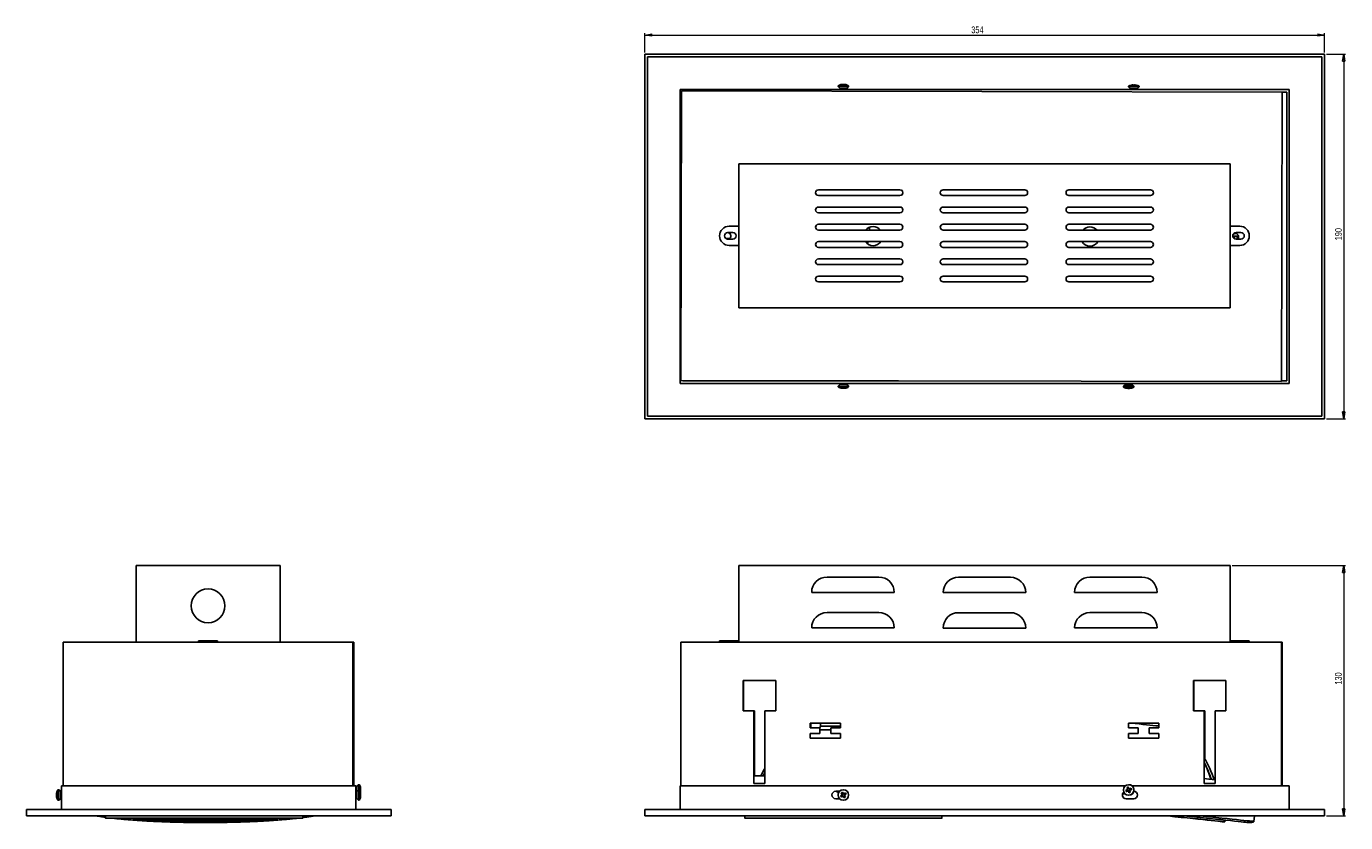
# Model space of a CAD drawing. Header units: millimetres. Extents: x 158 to 845, y 382 to 797.
import ezdxf

# ---------------------------------------------------------------- set-up
doc = ezdxf.new("R2010")
doc.units = ezdxf.units.MM
doc.styles.add('SLDTEXTSTYLE0', font='TXT', dxfattribs={"width": 0.75})
doc.dimstyles.new('SLDDIMSTYLE0', dxfattribs={"dimtxt": 3.5, "dimasz": 3.556, "dimexe": 0, "dimexo": 0.0625, "dimgap": 0.875, "dimtad": 1, "dimdec": 0, "dimrnd": 1e-09, "dimzin": 12, "dimdsep": 46, "dimtxsty": 'SLDTEXTSTYLE0', "dimblk1": 'CLOSED', "dimblk2": 'CLOSED', "dimsah": 1, "dimcen": 0.09, "dimadec": 0, "dimazin": 3, "dimtfac": 1, "dimtdec": 0, "dimtofl": 0, "dimtmove": 0, "dimatfit": 3, "dimldrblk": 'CLOSED', "dimfxl": 0, "dimfrac": 2, "dimtolj": 1, "dimtzin": 12, "dimarcsym": 0})

# ---------------------------------------------------------------- blocks, each defined once
blk = doc.blocks.new('_Closed')
at = {"color": 0, "linetype": 'ByBlock', "lineweight": -2}
for p, q in [((-1, 0.166667), (0, 0)), ((-1, 0.166667), (-1, -0.166667)), ((0, 0), (-1, -0.166667)), ((0, 0), (-1, 0))]:
    blk.add_line(p, q, dxfattribs=at)
blk = doc.blocks.new('_D')
at = {"color": 7, "linetype": 'Continuous', "lineweight": 0}
for p, q in [((786.18, 515.68), (845.35, 515.68)), ((844.35, 515.68), (844.35, 385.24)), ((835.35, 385.24), (845.35, 385.24))]:
    blk.add_line(p, q, dxfattribs=at)
at = {"color": 7, "linetype": 'Continuous', "lineweight": 18, "xscale": 3.556, "yscale": 3.556}
for p, rotation in [((844.35, 515.68, 349.43), 90.0000000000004), ((844.35, 385.24, 349.43), 270.0000000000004)]:
    blk.add_blockref('_Closed', p, dxfattribs=dict(at, rotation=rotation))
at = {"color": 7, "linetype": 'Continuous', "lineweight": 18, "insert": (839.84, 453.59), "char_height": 3.5, "attachment_point": 1, "rotation": 90, "style": 'SLDTEXTSTYLE0'}
blk.add_mtext('130', dxfattribs=at)
blk = doc.blocks.new('_D_1')
at = {"color": 7, "linetype": 'Continuous', "lineweight": 0}
for p, q in [((480.35, 783.19), (480.35, 793.19)), ((480.35, 792.19), (834.35, 792.19)), ((834.35, 783.19), (834.35, 793.19))]:
    blk.add_line(p, q, dxfattribs=at)
at = {"color": 7, "linetype": 'Continuous', "lineweight": 18, "xscale": 3.556, "yscale": 3.556, "rotation": 180.0000000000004}
blk.add_blockref('_Closed', (480.35, 792.19, 45.67), dxfattribs=at)
at = {"color": 7, "linetype": 'Continuous', "lineweight": 18, "xscale": 3.556, "yscale": 3.556}
blk.add_blockref('_Closed', (834.35, 792.19, 45.67), dxfattribs=at)
at = {"color": 7, "linetype": 'Continuous', "lineweight": 18, "insert": (650.33, 796.7), "char_height": 3.5, "attachment_point": 1, "style": 'SLDTEXTSTYLE0'}
blk.add_mtext('354', dxfattribs=at)
blk = doc.blocks.new('_D_2')
at = {"color": 7, "linetype": 'Continuous', "lineweight": 0}
for p, q in [((835.35, 782.19), (845.35, 782.19)), ((844.35, 782.19), (844.35, 592.19)), ((835.35, 592.19), (845.35, 592.19))]:
    blk.add_line(p, q, dxfattribs=at)
at = {"color": 7, "linetype": 'Continuous', "lineweight": 18, "xscale": 3.556, "yscale": 3.556}
for p, rotation in [((844.35, 782.19, 45.67), 90.0000000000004), ((844.35, 592.19, 45.67), 270.0000000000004)]:
    blk.add_blockref('_Closed', p, dxfattribs=dict(at, rotation=rotation))
at = {"color": 7, "linetype": 'Continuous', "lineweight": 18, "insert": (839.84, 685.25), "char_height": 3.5, "attachment_point": 1, "rotation": 90, "style": 'SLDTEXTSTYLE0'}
blk.add_mtext('190', dxfattribs=at)

msp = doc.modelspace()

# ---------------------------------------------------------------- linework, layer by layer
at = {"color": 7, "linetype": 'Continuous', "lineweight": 25}
for p, q in [((480.35, 782.19), (480.35, 592.19)), ((834.35, 782.19), (480.35, 782.19)), ((832.99, 780.83), (481.71, 780.83)), ((481.71, 780.83), (481.71, 593.55)), ((832.99, 593.55), (832.99, 780.83)), ((834.35, 592.19), (834.35, 782.19)), ((498.69, 763.85), (498.69, 610.53)), ((816.01, 763.85), (498.69, 763.85)), ((499.28, 763.08), (499.02, 612.08)), ((812.28, 762.54), (499.28, 763.08)), ((580.95, 765.83), (580.95, 765.43)), ((580.95, 765.83), (586.45, 765.83)), ((580.95, 765.43), (581.96, 764.41)), ((580.95, 765.43), (586.45, 765.43)), ((583.02, 766.49), (583.17, 766.49)), ((583.51, 766.49), (583.24, 766.49)), ((583.88, 766.49), (584.15, 766.49)), ((583.88, 766.33), (583.88, 766.49)), ((584.15, 766.49), (584.14, 766.33)), ((584.37, 766.49), (584.22, 766.49)), ((584.22, 766.49), (584.22, 766.33)), ((585.43, 764.41), (586.45, 765.43)), ((586.45, 765.43), (586.45, 765.83)), ((732.27, 765.57), (732.27, 765.17)), ((732.27, 765.57), (737.77, 765.57)), ((732.27, 765.17), (733.28, 764.15)), ((732.27, 765.17), (737.77, 765.17)), ((734.41, 766.23), (734.44, 766.23)), ((734.67, 766.23), (734.44, 766.23)), ((735.36, 766.23), (735.41, 766.23)), ((735.36, 766.07), (735.36, 766.23)), ((735.62, 766.23), (735.41, 766.23)), ((735.41, 766.23), (735.41, 766.06)), ((736.75, 764.15), (737.77, 765.17)), ((737.77, 765.17), (737.77, 765.57)), ((816.01, 610.53), (816.01, 763.85)), ((812.02, 611.54), (812.28, 762.54)), ((814.65, 762.49), (812.28, 762.49)), ((814.65, 611.89), (814.65, 762.49)), ((785.18, 725.06), (529.18, 725.06)), ((529.18, 725.06), (529.18, 650.06)), ((785.18, 650.06), (785.18, 725.06)), ((613.18, 711.56), (570.68, 711.56)), ((570.68, 708.56), (613.18, 708.56)), ((678.18, 711.56), (635.68, 711.56)), ((635.68, 708.56), (678.18, 708.56)), ((743.68, 711.56), (701.18, 711.56)), ((701.18, 708.56), (743.68, 708.56)), ((613.18, 702.56), (570.68, 702.56)), ((678.18, 702.56), (635.68, 702.56)), ((743.68, 702.56), (701.18, 702.56)), ((570.68, 699.56), (613.18, 699.56)), ((635.68, 699.56), (678.18, 699.56)), ((701.18, 699.56), (743.68, 699.56)), ((526.07, 689.31), (523.56, 689.31)), ((529.18, 692.56), (524.18, 692.56)), ((613.18, 693.56), (570.68, 693.56)), ((570.68, 690.56), (613.18, 690.56)), ((595.64, 690.98), (595.68, 690.56)), ((678.18, 693.56), (635.68, 693.56)), ((635.68, 690.56), (678.18, 690.56)), ((743.68, 693.56), (701.18, 693.56)), ((701.18, 690.56), (743.68, 690.56)), ((790.18, 692.56), (785.18, 692.56)), ((786.54, 687.46), (789.57, 687.46)), ((787.42, 686.04), (787.48, 687.46)), ((790.8, 689.31), (788.29, 689.31)), ((789.03, 685.81), (789.1, 687.46)), ((522.49, 686.17), (524.38, 686.17)), ((523.31, 685.82), (523.29, 686.17)), ((523.56, 685.81), (526.07, 685.81)), ((524.18, 682.56), (529.18, 682.56)), ((613.18, 684.56), (570.68, 684.56)), ((570.68, 681.56), (613.18, 681.56)), ((678.18, 684.56), (635.68, 684.56)), ((635.68, 681.56), (678.18, 681.56)), ((743.68, 684.56), (701.18, 684.56)), ((701.18, 681.56), (743.68, 681.56)), ((785.18, 682.56), (790.18, 682.56)), ((788.29, 685.81), (790.8, 685.81)), ((613.18, 675.56), (570.68, 675.56)), ((678.18, 675.56), (635.68, 675.56)), ((743.68, 675.56), (701.18, 675.56)), ((570.68, 672.56), (613.18, 672.56)), ((635.68, 672.56), (678.18, 672.56)), ((701.18, 672.56), (743.68, 672.56)), ((613.18, 666.56), (570.68, 666.56)), ((570.68, 663.56), (613.18, 663.56)), ((678.18, 666.56), (635.68, 666.56)), ((635.68, 663.56), (678.18, 663.56)), ((743.68, 666.56), (701.18, 666.56)), ((701.18, 663.56), (743.68, 663.56)), ((529.18, 650.06), (785.18, 650.06)), ((499.02, 612.08), (812.02, 611.54)), ((500.05, 612.08), (500.05, 611.89)), ((500.05, 611.89), (612.35, 611.89)), ((582.2, 611.94), (582.2, 611.89)), ((585.2, 611.89), (585.2, 611.94)), ((812.02, 611.89), (814.65, 611.89)), ((498.69, 610.53), (816.01, 610.53)), ((581.96, 610.17), (580.95, 609.16)), ((580.95, 609.16), (580.95, 608.76)), ((586.03, 609.16), (580.95, 609.16)), ((586.03, 608.76), (580.95, 608.76)), ((583, 608.1), (583.07, 608.1)), ((583.07, 608.1), (583.07, 608.22)), ((583.69, 608.1), (583.39, 608.1)), ((583.7, 608.1), (584, 608.1)), ((584.39, 608.1), (584.32, 608.1)), ((586.45, 609.16), (585.43, 610.17)), ((586.45, 609.16), (586.03, 609.16)), ((586.45, 608.76), (586.03, 608.76)), ((586.45, 608.76), (586.45, 609.16)), ((730.6, 610.13), (729.58, 609.11)), ((729.58, 609.11), (729.58, 608.71)), ((735.08, 609.11), (729.58, 609.11)), ((735.08, 608.71), (729.58, 608.71)), ((731.64, 608.05), (731.77, 608.05)), ((731.77, 608.05), (731.78, 608.21)), ((731.9, 608.05), (731.92, 608.21)), ((732.19, 608.05), (731.9, 608.05)), ((732.19, 608.19), (732.19, 608.05)), ((732.47, 608.05), (732.75, 608.05)), ((733.01, 608.05), (732.88, 608.05)), ((735.08, 609.11), (734.07, 610.12)), ((735.08, 608.71), (735.08, 609.11)), ((480.35, 592.19), (834.35, 592.19)), ((481.71, 593.55), (832.99, 593.55)), ((215.2, 515.68), (215.2, 475.68)), ((215.2, 515.68), (290.2, 515.68)), ((290.2, 515.68), (290.2, 475.68)), ((529.18, 515.68), (785.18, 515.68)), ((529.18, 515.68), (529.18, 475.68)), ((785.18, 515.68), (785.18, 475.68)), ((575.18, 509.68), (602.18, 509.68)), ((643.68, 509.6), (670.68, 509.6)), ((712.18, 509.68), (739.18, 509.68)), ((610.18, 501.68), (567.18, 501.68)), ((678.68, 501.6), (635.68, 501.6)), ((747.18, 501.68), (704.18, 501.68)), ((575.18, 491.18), (602.18, 491.18)), ((643.68, 491.1), (670.68, 491.1)), ((712.18, 491.18), (739.18, 491.18)), ((610.18, 483.18), (567.18, 483.18)), ((678.68, 483.1), (635.68, 483.1)), ((747.18, 483.18), (704.18, 483.18)), ((177.18, 475.68), (177.18, 400.74)), ((177.18, 475.68), (328.17, 475.68)), ((247.7, 476.38), (247.7, 475.68)), ((247.7, 476.38), (257.7, 476.38)), ((257.7, 476.38), (257.7, 475.68)), ((328.17, 475.68), (328.17, 400.74)), ((328.17, 475.68), (328.72, 475.68)), ((328.72, 475.68), (328.72, 400.74)), ((499.02, 475.68), (499.02, 400.74)), ((499.02, 475.68), (812.02, 475.68)), ((519.18, 476.38), (519.18, 475.68)), ((519.18, 476.38), (524.18, 476.38)), ((524.18, 476.38), (524.18, 475.68)), ((524.18, 476.38), (529.18, 476.38)), ((785.18, 476.38), (790.18, 476.38)), ((790.18, 476.38), (790.18, 475.68)), ((790.18, 476.38), (795.18, 476.38)), ((795.18, 475.68), (795.18, 476.38)), ((812.02, 475.68), (812.02, 400.74)), ((812.02, 475.68), (812.28, 475.68)), ((812.28, 475.68), (812.28, 400.74)), ((328.23, 455.68), (328.26, 455.68)), ((328.23, 440), (328.23, 455.68)), ((328.26, 455.68), (328.26, 440)), ((328.64, 440), (328.64, 455.68)), ((328.64, 455.68), (328.67, 455.68)), ((328.67, 455.68), (328.67, 440)), ((531.46, 455.68), (548.46, 455.68)), ((531.46, 440), (531.46, 455.68)), ((531.46, 440), (531.46, 455.68)), ((531.72, 455.68), (531.72, 440)), ((531.72, 440), (531.72, 455.68)), ((548.46, 455.68), (548.46, 440)), ((766.02, 440), (766.02, 455.68)), ((766.02, 455.68), (783.02, 455.68)), ((766.02, 440), (766.02, 455.68)), ((766.27, 455.68), (766.27, 440)), ((766.28, 440), (766.28, 455.68)), ((783.02, 455.68), (783.02, 440)), ((328.24, 440), (328.23, 440)), ((328.24, 402), (328.24, 440)), ((328.25, 440), (328.24, 440)), ((328.25, 440), (328.25, 402)), ((328.26, 440), (328.25, 440)), ((328.65, 440), (328.64, 440)), ((328.65, 402), (328.65, 440)), ((328.66, 440), (328.65, 440)), ((328.66, 440), (328.66, 402)), ((328.67, 440), (328.66, 440)), ((537.13, 440), (531.46, 440)), ((537.13, 402), (537.13, 440)), ((537.13, 402), (537.13, 440)), ((537.13, 440), (537.13, 440)), ((537.13, 440), (537.39, 440)), ((537.39, 440), (537.39, 406.05)), ((537.39, 440), (537.39, 440)), ((537.39, 406.05), (537.39, 440)), ((542.78, 440), (542.78, 402)), ((548.46, 440), (542.78, 440)), ((771.69, 440), (766.02, 440)), ((771.69, 402), (771.69, 440)), ((771.69, 402), (771.69, 440)), ((771.69, 440), (771.69, 440)), ((771.69, 440), (771.95, 440)), ((771.95, 440), (771.95, 414.96)), ((771.95, 440), (771.95, 440)), ((771.95, 414.96), (771.95, 440)), ((777.34, 440), (777.34, 402)), ((783.02, 440), (777.34, 440)), ((328.29, 433.52), (328.32, 433.52)), ((328.29, 431.15), (328.29, 433.52)), ((328.32, 433.52), (328.32, 431.15)), ((328.58, 431.15), (328.58, 433.52)), ((328.58, 433.52), (328.61, 433.52)), ((328.61, 433.52), (328.61, 431.15)), ((566.46, 433.52), (582.24, 433.52)), ((566.46, 431.15), (566.46, 433.52)), ((566.46, 431.15), (566.46, 433.52)), ((566.72, 433.52), (566.72, 431.15)), ((566.72, 431.15), (566.72, 433.52)), ((571.72, 433.52), (571.72, 431.99)), ((582.24, 433.52), (582.24, 431.15)), ((732.24, 431.15), (732.24, 433.52)), ((732.24, 433.52), (748.02, 433.52)), ((732.24, 431.15), (732.24, 433.52)), ((748.02, 433.52), (748.02, 431.15)), ((328.3, 431.15), (328.29, 431.15)), ((328.29, 428.05), (328.3, 428.05)), ((328.29, 425.68), (328.29, 428.05)), ((328.3, 428.05), (328.3, 431.15)), ((328.31, 431.15), (328.3, 431.15)), ((328.31, 428.05), (328.3, 428.05)), ((328.31, 431.15), (328.31, 428.05)), ((328.32, 431.15), (328.31, 431.15)), ((328.31, 428.05), (328.32, 428.05)), ((328.32, 428.05), (328.32, 425.68)), ((328.59, 431.15), (328.58, 431.15)), ((328.58, 428.05), (328.59, 428.05)), ((328.58, 425.68), (328.58, 428.05)), ((328.59, 428.05), (328.59, 431.15)), ((328.6, 431.15), (328.59, 431.15)), ((328.6, 428.05), (328.59, 428.05)), ((328.6, 431.15), (328.6, 428.05)), ((328.61, 431.15), (328.6, 431.15)), ((328.6, 428.05), (328.61, 428.05)), ((328.61, 428.05), (328.61, 425.68)), ((571.46, 431.15), (566.46, 431.15)), ((566.46, 428.05), (571.46, 428.05)), ((566.46, 425.68), (566.46, 428.05)), ((566.46, 425.68), (566.46, 428.05)), ((571.46, 428.05), (571.46, 431.15)), ((571.46, 428.05), (571.46, 431.15)), ((571.46, 431.15), (571.46, 431.15)), ((571.46, 431.15), (571.54, 431.15)), ((571.46, 428.05), (571.46, 428.05)), ((577.24, 431.15), (577.24, 428.05)), ((582.24, 431.15), (577.24, 431.15)), ((577.24, 428.05), (582.24, 428.05)), ((582.24, 428.05), (582.24, 425.68)), ((737.24, 431.15), (732.24, 431.15)), ((732.24, 428.05), (737.24, 428.05)), ((732.24, 425.68), (732.24, 428.05)), ((732.24, 425.68), (732.24, 428.05)), ((737.24, 428.05), (737.24, 431.15)), ((737.24, 428.05), (737.24, 431.15)), ((737.24, 431.15), (737.24, 431.15)), ((737.24, 428.05), (737.24, 428.05)), ((743.02, 431.15), (743.02, 428.05)), ((748.02, 431.15), (743.02, 431.15)), ((743.02, 428.05), (748.02, 428.05)), ((748.02, 428.05), (748.02, 425.68)), ((328.32, 425.68), (328.29, 425.68)), ((328.61, 425.68), (328.58, 425.68)), ((582.24, 425.68), (566.46, 425.68)), ((748.02, 425.68), (732.24, 425.68)), ((537.13, 406.05), (542.78, 406.05)), ((541.89, 406.05), (542.78, 407.85)), ((542.08, 406.05), (542.78, 407.48)), ((174.83, 398.8), (174.43, 398.8)), ((174.43, 393.3), (174.43, 398.8)), ((175.09, 398.8), (174.83, 398.8)), ((175.85, 397.78), (174.83, 398.8)), ((174.83, 393.3), (174.83, 398.8)), ((176.1, 397.78), (175.09, 398.8)), ((175.09, 398.54), (175.09, 398.8)), ((176.41, 400.74), (176.41, 388.48)), ((176.41, 400.74), (329.73, 400.74)), ((328.25, 402), (328.24, 402)), ((328.66, 402), (328.65, 402)), ((329.73, 400.74), (329.73, 388.48)), ((331.1, 398.8), (330.09, 397.78)), ((331.15, 401.43), (330.13, 400.42)), ((331.5, 398.8), (331.1, 398.8)), ((331.1, 398.8), (331.1, 393.3)), ((331.55, 401.43), (331.15, 401.43)), ((331.5, 398.8), (331.5, 393.3)), ((332.21, 399.11), (332.21, 398.82)), ((498.69, 400.74), (498.69, 388.48)), ((498.69, 400.74), (730.5, 400.74)), ((542.78, 402), (537.13, 402)), ((730.84, 398.52), (731.72, 398.85)), ((731.47, 399.91), (731.81, 399.03)), ((731.72, 398.85), (731.81, 398.88)), ((731.72, 398.85), (731.78, 398.7)), ((731.95, 399.09), (731.81, 399.03)), ((731.84, 398.94), (731.81, 399.03)), ((732.33, 401.43), (732.33, 401.43)), ((732.5, 399.29), (732.35, 399.24)), ((732.59, 399.18), (732.68, 399.21)), ((733.56, 399.54), (732.68, 399.21)), ((732.74, 399.06), (732.68, 399.21)), ((732.94, 398.52), (732.89, 398.66)), ((734.16, 400.74), (816.01, 400.74)), ((777.34, 402), (771.69, 402)), ((816.01, 400.74), (816.01, 388.48)), ((173.77, 396.72), (173.77, 396.58)), ((173.77, 396.58), (173.93, 396.57)), ((173.77, 396.23), (173.77, 396.51)), ((173.77, 396.51), (173.93, 396.5)), ((173.92, 396.23), (173.77, 396.23)), ((173.77, 395.87), (173.77, 395.59)), ((173.77, 395.37), (173.77, 395.52)), ((174.43, 393.3), (174.83, 393.3)), ((174.83, 393.3), (175.85, 394.31)), ((174.83, 393.3), (175.09, 393.3)), ((175.09, 393.3), (176.1, 394.31)), ((175.09, 393.3), (175.09, 393.56)), ((330.09, 394.31), (331.1, 393.3)), ((331.1, 393.3), (331.5, 393.3)), ((332.16, 395.42), (332, 395.43)), ((332.21, 398.13), (332.05, 398.13)), ((332.06, 398.54), (332.21, 398.55)), ((332.21, 398.26), (332.06, 398.27)), ((332.16, 395.74), (332.08, 395.75)), ((332.16, 396.75), (332.16, 396.68)), ((332.16, 396.05), (332.16, 396.36)), ((332.16, 396.05), (332.16, 395.74)), ((332.16, 395.35), (332.16, 395.42)), ((332.21, 398.26), (332.21, 398.55)), ((579.69, 397.99), (581.75, 397.99)), ((581.75, 394.11), (579.69, 394.11)), ((582.27, 395.6), (583, 396.05)), ((583.07, 396.36), (582.61, 397.09)), ((583.39, 395.42), (582.66, 394.97)), ((583.06, 396.09), (583.15, 395.96)), ((583.24, 396.37), (583.11, 396.29)), ((583.24, 397.48), (583.7, 396.75)), ((583.37, 395.6), (583.46, 395.46)), ((583.74, 396.68), (583.61, 396.6)), ((583.65, 395.42), (583.78, 395.5)), ((584.15, 394.62), (583.69, 395.35)), ((584.02, 396.5), (583.94, 396.63)), ((584, 396.68), (584.73, 397.13)), ((584.15, 395.73), (584.28, 395.81)), ((584.33, 396.01), (584.24, 396.14)), ((584.32, 395.74), (584.78, 395.01)), ((585.12, 396.5), (584.39, 396.05)), ((729.7, 396.72), (729.21, 396.79)), ((729.7, 396.72), (729.21, 396.78)), ((730.4, 396.72), (729.7, 396.72)), ((735.02, 394.11), (731.01, 394.11)), ((731.93, 398.3), (731.98, 398.16)), ((732.17, 398.07), (732.13, 398.17)), ((732.17, 398.07), (732.31, 398.13)), ((732.49, 397.2), (732.17, 398.07)), ((732.33, 395.93), (732.33, 395.93)), ((732.71, 398.28), (732.86, 398.33)), ((734.99, 397.99), (735.02, 397.99)), ((158.07, 388.48), (158.07, 385.24)), ((158.07, 388.48), (348.07, 388.48)), ((158.07, 385.24), (348.07, 385.24)), ((199.34, 385.24), (199.34, 383.99)), ((302.04, 383.99), (302.04, 385.24)), ((348.07, 388.48), (348.07, 385.24)), ((480.35, 388.48), (480.35, 385.24)), ((480.35, 388.48), (834.35, 388.48)), ((480.35, 385.24), (834.35, 385.24)), ((532.37, 385.24), (532.37, 383.99)), ((635.07, 383.99), (635.07, 385.24)), ((797.6, 382.27), (797.91, 385.24)), ((834.35, 388.48), (834.35, 385.24)), ((301.94, 383.89), (199.44, 383.89)), ((217.92, 383.89), (217.72, 383.87)), ((217.72, 383.87), (217.72, 383.89)), ((219.06, 383.89), (218.31, 383.81)), ((227.53, 383.18), (227.53, 383.67)), ((229.9, 383.51), (227.53, 383.08)), ((227.53, 383.08), (227.53, 383.18)), ((230.54, 383.47), (228.24, 383.04)), ((229.9, 383.52), (229.9, 383.51)), ((230.54, 383.48), (230.54, 383.47)), ((238.95, 382.68), (238.95, 383.11)), ((240.17, 383.06), (238.95, 382.58)), ((238.95, 382.58), (238.95, 382.68)), ((240.89, 383.04), (239.75, 382.56)), ((240.17, 383.07), (240.17, 383.06)), ((240.89, 383.05), (240.89, 383.04)), ((251.2, 382.92), (251.2, 382.91)), ((251.2, 382.91), (251.2, 382.41)), ((251.94, 382.92), (251.94, 382.91)), ((251.94, 382.91), (252.03, 382.41)), ((252.03, 382.51), (252.03, 382.92)), ((252.03, 382.41), (252.03, 382.51)), ((262.23, 383.07), (262.23, 383.06)), ((262.23, 383.06), (263.46, 382.58)), ((262.94, 383.09), (262.94, 383.08)), ((262.94, 383.08), (264.25, 382.6)), ((264.25, 382.7), (264.25, 383.13)), ((264.25, 382.6), (264.25, 382.7)), ((272.5, 383.51), (274.88, 383.07)), ((272.5, 383.51), (272.5, 383.51)), ((273.14, 383.55), (273.14, 383.54)), ((273.14, 383.54), (275.59, 383.12)), ((275.59, 383.22), (275.59, 383.72)), ((275.59, 383.12), (275.59, 383.22)), ((284.43, 383.89), (284.68, 383.86)), ((634.97, 383.89), (532.47, 383.89)), ((782.46, 382.09), (782.55, 382.96))]:
    msp.add_line(p, q, dxfattribs=at)
at = {"color": 8, "linetype": 'Continuous', "lineweight": 25}
for p, q in [((581.96, 764.41), (584.2, 764.41)), ((584.2, 764.41), (585.43, 764.41)), ((733.28, 764.15), (736.75, 764.15)), ((788.81, 685.81), (788.88, 687.46)), ((585.43, 610.17), (581.96, 610.17)), ((731.72, 610.13), (730.6, 610.13)), ((734.07, 610.12), (731.72, 610.13)), ((571.46, 430), (577.24, 430)), ((571.72, 431.99), (582.24, 431.99)), ((175.85, 394.31), (175.85, 397.78)), ((176.1, 397.61), (176.1, 397.78)), ((176.1, 394.31), (176.1, 394.49)), ((330.09, 397.78), (330.09, 395.13)), ((330.09, 395.13), (330.09, 394.31)), ((199.34, 383.99), (302.04, 383.99)), ((532.37, 383.99), (635.07, 383.99))]:
    msp.add_line(p, q, dxfattribs=at)
at = {"color": 7, "linetype": 'Continuous', "lineweight": 25, "flags": 128}
for points in [[(736.48, 766.07), (736.48, 766.08), (736.48, 766.08), (736.47, 766.08), (736.47, 766.08), (736.47, 766.08), (736.46, 766.08), (736.46, 766.08), (736.45, 766.07)], [(731.9, 608.05), (731.8, 608.07), (731.77, 608.07)], [(733.47, 433.52), (733.73, 433.5), (735.72, 433.29), (737.72, 433.07), (739.69, 432.87), (741.58, 432.67), (743.36, 432.48), (744.99, 432.31), (746.43, 432.16), (747.66, 432.03), (748.02, 431.99)], [(540.61, 406.05), (542.37, 409.39), (542.78, 410.11)], [(730.84, 398.52), (730.94, 398.56), (731.04, 398.59), (731.14, 398.63), (731.24, 398.67), (731.34, 398.71), (731.44, 398.75), (731.54, 398.78), (731.64, 398.82)], [(731.77, 399.11), (731.74, 399.21), (731.7, 399.31), (731.66, 399.41), (731.62, 399.51), (731.58, 399.61), (731.55, 399.71), (731.51, 399.81), (731.47, 399.91)], [(732.17, 400.17), (732.2, 400.07), (732.24, 399.97), (732.28, 399.87), (732.31, 399.77), (732.35, 399.67), (732.39, 399.57), (732.43, 399.47), (732.47, 399.37)], [(732.75, 399.24), (732.85, 399.28), (732.96, 399.31), (733.06, 399.35), (733.16, 399.39), (733.26, 399.43), (733.36, 399.47), (733.46, 399.5), (733.56, 399.54)], [(733.82, 398.85), (733.72, 398.81), (733.62, 398.77), (733.52, 398.74), (733.42, 398.7), (733.32, 398.66), (733.22, 398.62), (733.12, 398.58), (733.01, 398.55)], [(771.69, 404.6), (772.83, 404.48), (775.77, 404.17), (777.34, 404.01)], [(771.69, 404.6), (774.13, 404.34), (776.92, 404.05), (777.34, 404.01)], [(777.34, 404.01), (777.29, 404.02), (776.89, 404.06)], [(777.34, 404.01), (777.05, 404.04), (776.89, 404.06)], [(332.07, 397.27), (332.1, 397.39), (332.15, 397.61)], [(332.21, 398.26), (332.2, 398.16), (332.19, 398.13)], [(580.6, 397.47), (580.7, 397.65), (580.9, 397.99)], [(729.35, 397.06), (729.4, 396.98), (729.56, 396.73)], [(731.9, 398.13), (731.8, 398.09), (731.7, 398.05), (731.6, 398.01), (731.5, 397.98), (731.4, 397.94), (731.3, 397.9), (731.2, 397.86), (731.1, 397.83)], [(732.49, 397.2), (732.46, 397.29), (732.42, 397.39), (732.38, 397.49), (732.34, 397.59), (732.31, 397.7), (732.27, 397.8), (732.23, 397.9), (732.19, 398)], [(732.33, 395.93), (732.41, 395.93), (733.3, 396.11)], [(732.88, 398.26), (732.92, 398.16), (732.96, 398.06), (733, 397.96), (733.04, 397.85), (733.07, 397.75), (733.11, 397.65), (733.15, 397.55), (733.19, 397.46)], [(782.35, 382), (782.21, 382.02), (781.77, 382.06), (781.04, 382.14), (780.03, 382.25), (778.74, 382.38), (777.18, 382.55), (775.36, 382.74), (773.29, 382.96), (770.97, 383.2), (768.43, 383.47), (765.68, 383.76), (762.73, 384.07), (759.6, 384.4), (756.31, 384.74), (752.88, 385.11), (751.61, 385.24)], [(752.58, 385.24), (752.93, 385.2), (756.37, 384.84), (759.67, 384.49), (762.8, 384.16), (765.76, 383.85), (768.52, 383.56), (771.06, 383.29), (773.38, 383.05), (775.46, 382.83), (777.28, 382.64), (778.85, 382.47), (780.14, 382.34), (781.15, 382.23), (781.88, 382.15), (782.32, 382.11), (782.46, 382.09)], [(760.92, 385.24), (764.2, 384.89), (767.81, 384.51), (771.25, 384.15), (774.5, 383.81), (777.55, 383.49), (780.38, 383.19), (782.99, 382.92), (785.35, 382.67), (787.47, 382.45), (789.32, 382.25), (790.9, 382.08), (792.21, 381.95), (793.23, 381.84), (793.96, 381.76), (794.4, 381.72), (794.55, 381.7)], [(797.6, 382.27), (797.44, 382.28), (797, 382.33), (796.28, 382.4), (795.27, 382.51), (793.98, 382.64), (792.41, 382.81), (790.58, 383), (788.5, 383.22), (786.16, 383.47), (783.58, 383.74), (780.78, 384.03), (777.76, 384.35), (774.54, 384.69), (771.13, 385.05), (769.3, 385.24)]]:
    msp.add_lwpolyline(points, dxfattribs=at)
at = {"color": 8, "linetype": 'Continuous', "lineweight": 25, "flags": 128}
for points in [[(597.48, 690.56), (597.37, 691.58), (597.29, 692.05)], [(596.09, 683.46), (596.21, 683.72), (596.57, 684.56)]]:
    msp.add_lwpolyline(points, dxfattribs=at)
at = {"color": 7, "linetype": 'Continuous', "lineweight": 25}
for centre, radius in [((252.7, 494.68), 8.8), ((583.7, 396.05), 2.75), ((732.33, 398.68), 2.75)]:
    msp.add_circle(centre, radius, dxfattribs=at)
for centre, radius, start, end in [((583.7, 760.78), 5.75, 102.77334, 118.56219), ((581.4, 763.85), 0.8, 0, 45), ((583.59, 761.24), 5.28, 96.1951, 105.28177), ((582.31, 765.8), 0.537, 78.43917, 101.56083), ((583.81, 761.24), 5.28, 96.1951, 105.28177), ((583.24, 765.77), 0.763, 46.9253, 69.178), ((584.12, 765.83), 0.7, 110.27535, 127.2886), ((584.12, 760.58), 5.76, 86.47471, 93.52529), ((583.95, 765.77), 0.763, 46.9253, 69.178), ((583.8, 761.24), 5.27, 77.22401, 83.80747), ((583.7, 760.78), 5.75, 61.43781, 77.22666), ((586, 763.85), 0.8, 135, 180), ((735.02, 760.52), 5.75, 104.67795, 118.56219), ((732.72, 763.59), 0.8, 18.94933, 45), ((735, 760.53), 5.73, 95.92827, 104.65364), ((733.56, 766.05), 0.0291, 39.18823, 87.1604), ((735.03, 760.53), 5.73, 95.92827, 104.65364), ((734.96, 759.81), 6.27, 89.50476, 93.37774), ((733.8, 765.97), 0.904, 6.52964, 16.62752), ((735.07, 759.8), 6.28, 86.62481, 93.37519), ((736.23, 765.97), 0.904, 163.37248, 173.47036), ((734.54, 765.97), 0.904, 6.52964, 16.62752), ((735.03, 760.53), 5.73, 75.34636, 84.07173), ((735.02, 760.52), 5.75, 61.43781, 75.32205), ((737.32, 763.59), 0.8, 135, 161.05067), ((570.68, 710.06), 1.5, 90, 270), ((613.18, 710.06), 1.5, 270, 90), ((635.68, 710.06), 1.5, 90, 270), ((678.18, 710.06), 1.5, 270, 90), ((701.18, 710.06), 1.5, 90, 270), ((743.68, 710.06), 1.5, 270, 90), ((570.68, 701.06), 1.5, 90, 270), ((613.18, 701.06), 1.5, 270, 90), ((635.68, 701.06), 1.5, 90, 270), ((678.18, 701.06), 1.5, 270, 90), ((701.18, 701.06), 1.5, 90, 270), ((743.68, 701.06), 1.5, 270, 90), ((524.18, 687.56), 5, 90, 270), ((523.56, 687.56), 1.75, 90, 270), ((523.38, 687.54), 1.7, 261.87893, 107.07348), ((526.07, 687.56), 1.75, 270, 90), ((570.68, 692.06), 1.5, 90, 270), ((599.15, 687.41), 5, 38.98229, 141.01771), ((613.18, 692.06), 1.5, 270, 90), ((635.68, 692.06), 1.5, 90, 270), ((678.18, 692.06), 1.5, 270, 90), ((701.18, 692.06), 1.5, 90, 270), ((712.15, 687.22), 5, 89.90102, 138.07774), ((712.15, 687.22), 5, 41.92226, 89.90102), ((743.68, 692.06), 1.5, 270, 90), ((788.29, 687.56), 1.75, 90, 270), ((787.92, 687.09), 1.7, 89.90102, 136.3349), ((787.92, 687.09), 1.7, 311.23106, 89.90102), ((790.18, 687.56), 5, 270, 90), ((790.8, 687.56), 1.75, 270, 90), ((570.68, 683.06), 1.5, 90, 270), ((599.15, 687.41), 5, 214.81439, 269.90102), ((599.15, 687.41), 5, 269.90102, 325.18561), ((613.18, 683.06), 1.5, 270, 90), ((635.68, 683.06), 1.5, 90, 270), ((678.18, 683.06), 1.5, 270, 90), ((701.18, 683.06), 1.5, 90, 270), ((712.15, 687.22), 5, 212.13245, 327.86755), ((743.68, 683.06), 1.5, 270, 90), ((570.68, 674.06), 1.5, 90, 270), ((613.18, 674.06), 1.5, 270, 90), ((635.68, 674.06), 1.5, 90, 270), ((678.18, 674.06), 1.5, 270, 90), ((701.18, 674.06), 1.5, 90, 270), ((743.68, 674.06), 1.5, 270, 90), ((570.68, 665.06), 1.5, 90, 270), ((613.18, 665.06), 1.5, 270, 90), ((635.68, 665.06), 1.5, 90, 270), ((678.18, 665.06), 1.5, 270, 90), ((701.18, 665.06), 1.5, 90, 270), ((743.68, 665.06), 1.5, 270, 90), ((583.7, 613.81), 5.75, 241.43781, 263.00592), ((581.4, 610.74), 0.8, 315, 344.83659), ((582.93, 612.78), 4.54, 266.02795, 273.97205), ((583.42, 609.87), 1.81, 243.42941, 258.66012), ((583.9, 612.25), 4.18, 258.60128, 263.02815), ((584.05, 609.87), 1.81, 243.42941, 258.66012), ((583.49, 612.28), 4.22, 276.99142, 287.13351), ((583.88, 612.28), 4.22, 276.99142, 287.13351), ((583.7, 613.81), 5.75, 276.99408, 298.56219), ((584.93, 610), 1.76, 263.61966, 276.38034), ((586, 610.74), 0.8, 195.16341, 225), ((732.34, 613.76), 5.75, 241.33883, 259.3631), ((730.03, 610.7), 0.8, 314.90102, 347.98412), ((732.21, 613.07), 5.05, 259.36178, 263.5742), ((731.83, 613.71), 5.51, 266.29805, 273.504), ((732.06, 608.98), 0.97, 232.52124, 252.70722), ((732.76, 608.98), 0.97, 232.52124, 252.70722), ((731.95, 608.88), 0.861, 286.49432, 296.37251), ((732.2, 613.09), 5.06, 276.23435, 285.50671), ((732.46, 613.09), 5.06, 276.23435, 285.50671), ((732.34, 613.76), 5.75, 280.43895, 298.46321), ((733.69, 608.98), 0.783, 260.32905, 279.47299), ((734.63, 610.69), 0.8, 191.43462, 224.90102), ((575.18, 501.68), 8, 90, 180), ((602.18, 501.68), 8, 0, 90), ((643.68, 501.6), 8, 90, 180), ((670.68, 501.6), 8, 0, 90), ((712.18, 501.68), 8, 90, 180), ((739.18, 501.68), 8, 0, 90), ((575.18, 483.18), 8, 90, 180), ((602.18, 483.18), 8, 0, 90), ((643.68, 483.1), 8, 90, 180), ((670.68, 483.1), 8, 0, 90), ((712.18, 483.18), 8, 90, 180), ((739.18, 483.18), 8, 0, 90), ((569.72, 431.99), 2, 330.25911, 0), ((708.88, 379.83), 72.19, 19.61189, 29.53772), ((708.87, 379.83), 72.19, 19.60237, 29.52443), ((706.39, 380.67), 72.93, 18.83941, 26.43778), ((706.03, 380.78), 73.05, 18.72698, 25.99073), ((179.48, 396.05), 5.75, 151.43781, 167.22666), ((751.98, 399.36), 420.84, 179.71744, 180.07611), ((326.45, 396.05), 5.75, 6.99408, 28.56219), ((757.82, 399.33), 426.27, 179.71704, 180.08168), ((326.5, 398.68), 5.75, 10.2744, 28.56203), ((331.28, 400.05), 0.785, 350.18787, 9.2853), ((327.17, 398.81), 5.07, 6.37028, 15.64039), ((327.17, 398.55), 5.07, 6.37028, 15.64039), ((331.28, 399.11), 0.975, 322.44999, 342.56116), ((331.38, 398.3), 0.859, 16.35387, 26.52006), ((305.59, 399.2), 26.62, 0.07824, 0.35802), ((736.24, 388.26), 12.59, 108.90937, 112.27786), ((732.33, 398.68), 0.698, 142.58073, 168.6065), ((732.33, 398.68), 0.556, 158.8754, 177.89873), ((732.33, 398.68), 0.556, 177.89872, 223.28839), ((732.33, 398.68), 0.556, 152.31183, 158.8754), ((732.33, 398.68), 0.556, 133.28849, 152.31183), ((732.33, 398.68), 0.556, 87.89873, 133.28849), ((732.33, 398.68), 2.75, 290.59362, 89.99993), ((732.33, 398.68), 0.556, 68.87534, 87.89872), ((732.33, 398.68), 0.698, 52.58064, 78.60646), ((732.33, 398.68), 0.556, 62.31176, 68.87534), ((732.33, 398.68), 0.556, 43.2884, 62.31176), ((732.33, 398.68), 0.556, 357.89872, 43.28839), ((732.33, 398.68), 0.556, 338.8754, 357.89873), ((721.86, 394.75), 12.65, 18.91682, 22.27029), ((179.02, 396.15), 5.27, 167.22401, 173.80747), ((174.49, 396.3), 0.763, 136.9253, 159.178), ((174.43, 396.47), 0.7, 200.27535, 217.2886), ((174.49, 395.6), 0.763, 136.9253, 159.178), ((179.02, 396.16), 5.28, 186.1951, 195.28177), ((179.02, 395.94), 5.28, 186.1951, 195.28177), ((179.48, 396.05), 5.75, 192.77334, 208.56219), ((179.68, 396.47), 5.76, 176.47471, 183.52529), ((174.46, 394.66), 0.537, 168.43917, 191.56083), ((176.41, 398.35), 0.8, 225, 270), ((176.41, 393.75), 0.8, 90, 135), ((176.67, 398.35), 0.8, 225, 251.05067), ((176.67, 393.75), 0.8, 108.94933, 135), ((329.52, 398.35), 0.8, 285.16341, 315), ((329.52, 393.75), 0.8, 45, 74.83659), ((326.45, 396.05), 5.75, 331.43781, 353.00592), ((327.97, 396.23), 4.22, 6.99142, 17.13351), ((330.26, 397.28), 1.76, 353.61966, 6.38034), ((327.97, 395.84), 4.22, 6.99142, 17.13351), ((330.39, 396.41), 1.81, 333.42941, 348.66012), ((327.48, 395.28), 4.54, 356.02795, 3.97205), ((330.39, 395.78), 1.81, 333.42941, 348.66012), ((326.54, 398.17), 5.52, 356.43754, 3.63685), ((331.28, 398.42), 0.975, 322.44999, 342.56116), ((328.01, 396.25), 4.18, 348.60128, 353.02815), ((327.19, 398.55), 5.05, 349.19716, 353.70987), ((358.82, 398.17), 26.62, 180.07824, 180.35802), ((579.69, 396.05), 1.94, 90, 270), ((582.14, 398.68), 1.96, 200.75135, 238.65706), ((582.14, 398.68), 1.96, 200.75135, 238.61369), ((593.16, 401.94), 12.6, 210.2076, 213.57198), ((589.58, 386.58), 12.6, 120.2076, 123.57198), ((583.7, 396.05), 0.698, 153.87689, 179.90269), ((583.7, 396.05), 0.556, 170.17158, 189.19493), ((583.7, 396.05), 0.556, 163.608, 170.17158), ((583.7, 396.05), 0.556, 189.19493, 234.58465), ((583.7, 396.05), 0.556, 144.58465, 163.608), ((583.7, 396.05), 0.556, 99.19493, 144.58465), ((583.7, 396.05), 0.556, 234.58465, 253.608), ((583.7, 396.05), 0.698, 243.87689, 269.90269), ((583.7, 396.05), 0.556, 253.608, 260.17158), ((583.7, 396.05), 0.556, 260.17158, 279.19493), ((583.7, 396.05), 0.556, 80.17158, 99.19493), ((583.7, 396.05), 0.698, 63.87689, 89.90269), ((583.7, 396.05), 0.556, 279.19493, 324.58465), ((583.7, 396.05), 0.556, 73.608, 80.17158), ((583.7, 396.05), 0.556, 54.58465, 73.608), ((583.7, 396.05), 0.556, 9.19493, 54.58465), ((583.7, 396.05), 0.556, 324.58465, 343.608), ((577.81, 405.51), 12.6, 300.2076, 303.57198), ((583.7, 396.05), 0.556, 343.608, 350.17158), ((583.7, 396.05), 0.556, 350.17158, 9.19493), ((583.7, 396.05), 0.698, 333.87689, 359.90269), ((574.23, 390.16), 12.6, 30.2076, 33.57198), ((731.01, 396.05), 1.94, 127.96105, 270), ((742.73, 402.59), 12.56, 198.90591, 202.2812), ((732.33, 398.68), 0.698, 232.58064, 258.60646), ((732.33, 398.68), 0.556, 223.2884, 242.31176), ((732.33, 398.68), 0.556, 242.31176, 248.87534), ((732.33, 398.68), 0.556, 248.87534, 267.89872), ((732.33, 398.68), 0.556, 267.89873, 313.28849), ((728.4, 409.13), 12.62, 288.91347, 292.27376), ((732.33, 398.68), 0.556, 313.28849, 332.31183), ((732.33, 398.68), 0.556, 332.31183, 338.8754), ((732.33, 398.68), 0.698, 322.58073, 348.6065), ((735.02, 396.05), 1.94, 270, 90), ((199.44, 383.99), 0.1, 180, 270), ((248.19, 723.28), 341.29, 263.9522, 270.50522), ((248.62, 708.82), 326.43, 264.50867, 270.45283), ((235.09, 549.48), 166.52, 264.01179, 264.21568), ((241.29, 616.19), 233.41, 264.46735, 266.61932), ((251.23, 733.73), 350.84, 265.66094, 274.33906), ((245.64, 681.92), 299.39, 266.53196, 266.66985), ((248.88, 743.36), 360.81, 266.78527, 268.42192), ((246.19, 652.42), 269.4, 266.53196, 266.66985), ((251.23, 721.53), 338.27, 266.49912, 273.51957), ((250.5, 792.78), 410.36, 268.38613, 268.49788), ((251.18, 822.72), 440.21, 268.54118, 270.00326), ((250.57, 752.17), 369.25, 268.38613, 268.49788), ((254.28, 722.92), 340.93, 269.4824, 276.05203), ((253.33, 720.23), 337.84, 269.63847, 275.3915), ((251.24, 789.33), 406.42, 269.99482, 270.09965), ((251.24, 834.07), 451.66, 269.99482, 270.09965), ((251.34, 819.79), 437.28, 270.08966, 271.55624), ((252.04, 747.09), 364.17, 271.60352, 271.7163), ((252.13, 787.13), 404.71, 271.60352, 271.7163), ((253.91, 735.82), 353.27, 271.67817, 273.33601), ((256.73, 644.52), 261.49, 273.4577, 273.59835), ((257.35, 673.15), 290.6, 273.4577, 273.59835), ((261.77, 608.5), 225.71, 273.50895, 275.64456), ((267.97, 543.44), 160.45, 275.97859, 276.06958), ((301.94, 383.99), 0.1, 270, 0), ((532.47, 383.99), 0.1, 180, 270), ((634.97, 383.99), 0.1, 270, 0)]:
    msp.add_arc(centre, radius, start, end, dxfattribs=at)
at = {"color": 8, "linetype": 'Continuous', "lineweight": 25}
msp.add_arc((751.33, 398.7), 421.2, 179.7663, 180.11867, dxfattribs=at)
at = {"color": 7, "linetype": 'Continuous', "lineweight": 25}
for centre, major_axis, ratio, start_param, end_param in [((732.27, 398.66), (0.471, 0.152), 0.98686, 2.733293, 3.641786), ((732.31, 398.75), (-0.238, 0.433), 0.988449, 5.687698, 6.596191), ((732.4, 398.71), (0.443, 0.214), 0.993228, 5.738408, 6.646901), ((583.64, 396.01), (0.419, 0.261), 0.990116, 2.687346, 3.595839), ((583.66, 396.11), (-0.261, 0.419), 0.990116, 5.828939, 6.737432), ((583.73, 395.99), (-0.261, 0.419), 0.990116, 2.687346, 3.595839), ((583.75, 396.09), (0.419, 0.261), 0.990116, 5.828939, 6.737432), ((732.36, 398.62), (-0.088, 0.485), 0.990738, 2.865637, 3.774129)]:
    msp.add_ellipse(centre, major_axis=major_axis, ratio=ratio, start_param=start_param, end_param=end_param, dxfattribs=at)
for points, knots in [([(330.12, 400.41), (330.05, 400.35), (329.94, 400.25), (329.79, 400.22), (329.73, 400.21)], [0, 0, 0, 0, 0.592766, 1, 1, 1, 1]), ([(731.81, 398.88), (731.8, 398.88), (731.75, 398.86), (731.69, 398.84), (731.65, 398.82), (731.64, 398.82)], [0, 0, 0, 0, 0.258469, 0.88155, 1, 1, 1, 1]), ([(731.77, 399.11), (731.78, 399.1), (731.79, 399.06), (731.81, 399.01), (731.83, 398.96), (731.84, 398.94)], [0, 0, 0, 0, 0.11845, 0.741531, 1, 1, 1, 1]), ([(732.53, 399.2), (732.53, 399.22), (732.51, 399.27), (732.48, 399.32), (732.47, 399.36), (732.47, 399.37)], [0, 0, 0, 0, 0.258469, 0.88155, 1, 1, 1, 1]), ([(732.75, 399.24), (732.75, 399.24), (732.71, 399.22), (732.66, 399.2), (732.61, 399.18), (732.59, 399.18)], [0, 0, 0, 0, 0.11845, 0.741531, 1, 1, 1, 1]), ([(583.15, 396.14), (583.13, 396.14), (583.09, 396.11), (583.04, 396.08), (583, 396.05), (583, 396.05)], [0, 0, 0, 0, 0.258469, 0.88155, 1, 1, 1, 1]), ([(583.07, 396.36), (583.07, 396.35), (583.09, 396.32), (583.12, 396.27), (583.15, 396.22), (583.16, 396.21)], [0, 0, 0, 0, 0.11845, 0.741531, 1, 1, 1, 1]), ([(583.39, 395.42), (583.39, 395.43), (583.43, 395.45), (583.48, 395.48), (583.52, 395.51), (583.54, 395.52)], [0, 0, 0, 0, 0.11845, 0.741531, 1, 1, 1, 1]), ([(583.6, 395.5), (583.61, 395.49), (583.64, 395.44), (583.67, 395.39), (583.69, 395.36), (583.69, 395.35)], [0, 0, 0, 0, 0.258469, 0.88155, 1, 1, 1, 1]), ([(583.79, 396.6), (583.78, 396.61), (583.75, 396.66), (583.72, 396.71), (583.7, 396.74), (583.7, 396.75)], [0, 0, 0, 0, 0.258469, 0.88155, 1, 1, 1, 1]), ([(584, 396.68), (584, 396.67), (583.96, 396.65), (583.91, 396.62), (583.87, 396.59), (583.85, 396.58)], [0, 0, 0, 0, 0.11845, 0.741531, 1, 1, 1, 1]), ([(584.32, 395.74), (584.32, 395.75), (584.3, 395.78), (584.27, 395.83), (584.24, 395.88), (584.23, 395.89)], [0, 0, 0, 0, 0.11845, 0.741531, 1, 1, 1, 1]), ([(584.24, 395.95), (584.26, 395.96), (584.3, 395.99), (584.35, 396.02), (584.39, 396.04), (584.39, 396.05)], [0, 0, 0, 0, 0.258469, 0.88155, 1, 1, 1, 1]), ([(731.9, 398.13), (731.91, 398.13), (731.95, 398.15), (732.01, 398.17), (732.06, 398.19), (732.07, 398.19)], [0, 0, 0, 0, 0.11845, 0.741531, 1, 1, 1, 1]), ([(732.13, 398.17), (732.14, 398.15), (732.16, 398.1), (732.17, 398.04), (732.19, 398.01), (732.19, 398)], [0, 0, 0, 0, 0.258469, 0.88155, 1, 1, 1, 1]), ([(732.88, 398.26), (732.88, 398.27), (732.87, 398.3), (732.85, 398.36), (732.83, 398.41), (732.82, 398.43)], [0, 0, 0, 0, 0.1184496, 0.7415306, 1, 1, 1, 1]), ([(732.85, 398.48), (732.87, 398.49), (732.92, 398.51), (732.97, 398.53), (733.01, 398.54), (733.01, 398.55)], [0, 0, 0, 0, 0.258469, 0.88155, 1, 1, 1, 1]), ([(194.35, 385.24), (194.44, 385.22), (195.21, 385.07), (196.86, 384.8), (198.44, 384.55), (199.32, 384.43), (199.34, 384.43)], [0, 0, 0, 0, 0.061408, 0.527108, 0.98984, 1, 1, 1, 1]), ([(302.04, 384.28), (302.5, 384.34), (303.77, 384.5), (305.67, 384.8), (307.24, 385.06), (308.01, 385.21), (308.15, 385.24)], [0, 0, 0, 0, 0.207125, 0.562817, 0.92308, 1, 1, 1, 1]), ([(203.65, 383.89), (203.95, 383.85), (205.14, 383.71), (207.37, 383.49), (210.34, 383.22), (213.44, 382.96), (216.65, 382.74), (219.96, 382.53), (223.36, 382.34), (226.83, 382.18), (230.36, 382.04), (233.9, 381.93), (237.39, 381.83), (240.7, 381.77), (243.6, 381.72), (246.24, 381.7), (248.7, 381.68), (251.76, 381.67), (254.51, 381.68), (257.38, 381.71), (259.84, 381.73), (262.76, 381.78), (265.79, 381.85), (268.92, 381.93), (272.1, 382.04), (275.29, 382.16), (278.46, 382.31), (281.58, 382.47), (284.65, 382.65), (287.64, 382.85), (290.54, 383.08), (293.35, 383.32), (296.04, 383.57), (297.89, 383.77), (298.81, 383.88), (298.92, 383.89)], [0, 0, 0, 0, 0.012284, 0.048914, 0.085325, 0.121551, 0.157617, 0.19353, 0.229281, 0.264838, 0.300124, 0.334981, 0.36905, 0.401328, 0.429676, 0.451321, 0.476043, 0.498898, 0.537537, 0.553492, 0.579886, 0.607237, 0.636498, 0.666923, 0.698208, 0.730115, 0.762479, 0.795183, 0.828143, 0.861307, 0.894643, 0.92814, 0.961808, 0.995676, 1, 1, 1, 1]), ([(794.55, 381.7), (794.55, 381.7), (795.16, 381.64), (796.06, 381.69), (797.05, 381.86), (797.44, 382.04), (797.57, 382.16), (797.59, 382.23), (797.6, 382.27)], [0, 0, 0, 0, 0.0017148, 0.5706417, 0.839618, 0.933664, 0.9691839, 1, 1, 1, 1])]:
    msp.add_open_spline(points, degree=3, knots=knots, dxfattribs=at)

# ---------------------------------------------------------------- dimensions: what is measured, and where the dimension line sits
at = {"color": 7, "linetype": 'Continuous', "lineweight": 18}
dim = msp.add_linear_dim(base=(834.35, 792.19), p1=(480.35, 782.19), p2=(834.35, 782.19), dimstyle='SLDDIMSTYLE0', dxfattribs=at)
dim.commit()
dim.dimension.update_dxf_attribs({"geometry": '_D_1', "text_midpoint": (654.21, 792.19), "dimtype": 160})
for base, p1, p2, picture, middle in [((844.35, 592.19), (834.35, 782.19), (834.35, 592.19), '_D_2', (844.35, 689.13)), ((844.35, 385.24), (785.18, 515.68), (834.35, 385.24), '_D', (844.35, 457.46))]:
    dim = msp.add_linear_dim(base=base, p1=p1, p2=p2, angle=90, dimstyle='SLDDIMSTYLE0', dxfattribs=at)
    dim.commit()
    dim.dimension.update_dxf_attribs({"geometry": picture, "text_midpoint": middle, "dimtype": 160})

doc.saveas('drawing.dxf')
